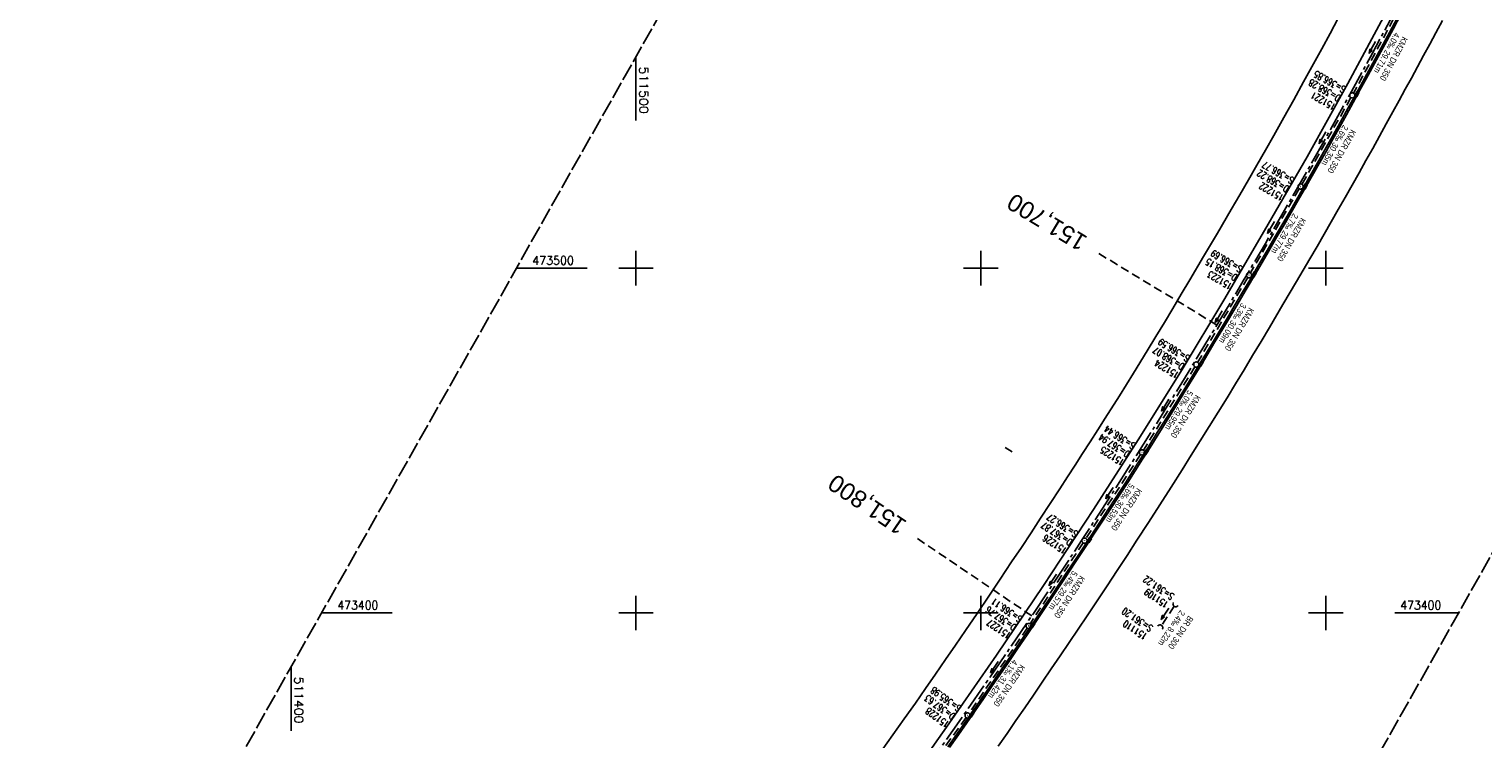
# Model space of a CAD drawing. Extents: x 511324 to 512029, y 473109 to 474055.
# Tile 2 of 6: x 511324 to 511746, y 473363 to 473569. Entities that reach past the tile are written whole.
import ezdxf
from ezdxf.enums import TextEntityAlignment as Align

# ---------------------------------------------------------------- set-up
doc = ezdxf.new("R2010")
doc.units = 0
doc.header["$LTSCALE"] = 10
doc.header["$MEASUREMENT"] = 0
for name, pattern in [('ACHSE', [5.5, 4, -0.5, 0.5, -0.5]), ('LT00', [0]), ('LT14', [0.6, 0.5, -0.1]), ('LT17', [0.15, 0.1, -0.05]), ('STRICHLINIE2', [0.375, 0.25, -0.125])]:
    doc.linetypes.add(name, pattern=pattern)
doc.layers.get('0').update_dxf_attribs({"linetype": 'LT00'})
for name, color, linetype in [('-AX-020', 250, 'ACHSE'), ('-Halt-Pfeil', 4, 'LT00'), ('-Haltung', 7, 'STRICHLINIE2'), ('-Haltungsbeschriftung', 140, 'LT00'), ('-Schachtbeschriftung', 5, 'LT00'), ('-ST-20', 30, 'LT17'), ('V92_AFBR_BAB', 250, 'LT00'), ('V92_KA_PRUF', 182, 'LT00'), ('V92_RASTER', 250, 'LT00'), ('V92_RINNE', 182, 'LT00'), ('V92_SINKK', 182, 'LT00'), ('V92_UK_DURCH', 182, 'LT00')]:
    doc.layers.add(name, color=color, linetype=linetype)
doc.layers.add('-BLATT_92-RAND', color=7, linetype='LT14', plot=False)
doc.styles.add('Beschrift', font='ARIAL.TTF')
doc.styles.add('Haltungsbeschriftung', font='ARIAL.TTF', dxfattribs={"width": 0.75})
doc.styles.add('schachtbeschriftung', font='romans.shx', dxfattribs={"width": 0.75, "height": 2})
doc.styles.get("Standard").update_dxf_attribs({"font": 'romans.shx'})

# ---------------------------------------------------------------- blocks, each defined once
blk = doc.blocks.new('SYMB0652')
at = {"color": 0, "linetype": 'ByBlock'}
blk.add_lwpolyline([(-0.15, -0.075), (0.15, -0.075), (0.15, 0.075), (-0.15, 0.075), (-0.15, -0.075)], dxfattribs=at)
blk = doc.blocks.new('SYMB0003')
at = {"color": 0, "linetype": 'ByBlock'}
for p, q in [((-0.015712, 0), (0.010166, 0.012015)), ((0, -0.021257), (-0.015712, 0)), ((0.010166, 0.012015), (0, -0.021257))]:
    blk.add_line(p, q, dxfattribs=at)
for points in [[(-0.031395, 0.499013), (-0.093691, 0.491144), (-0.154509, 0.475528), (-0.21289, 0.452414), (-0.267913, 0.422164), (-0.318712, 0.385257), (-0.364484, 0.342274), (-0.404509, 0.293893), (-0.438154, 0.240877), (-0.464888, 0.184062), (-0.484292, 0.124345), (-0.496058, 0.062667), (-0.5, 0)], [(-0.5, 0), (-0.496058, -0.062667), (-0.484292, -0.124345), (-0.464888, -0.184062), (-0.438154, -0.240877), (-0.404509, -0.293893), (-0.364485, -0.342274), (-0.318712, -0.385257), (-0.267914, -0.422164), (-0.21289, -0.452414), (-0.154509, -0.475529), (-0.093691, -0.491144), (-0.031395, -0.499014), (0.031395, -0.499014)], [(0.5, 0), (0.496057, 0.062667), (0.484292, 0.124345), (0.464888, 0.184062), (0.438153, 0.240877), (0.404509, 0.293893), (0.364484, 0.342274), (0.318712, 0.385257), (0.267913, 0.422164), (0.21289, 0.452414), (0.154509, 0.475528), (0.093691, 0.491144), (0.031395, 0.499013), (-0.031395, 0.499013)], [(0.031395, -0.499014), (0.093691, -0.491144), (0.154509, -0.475529), (0.21289, -0.452414), (0.267914, -0.422164), (0.318712, -0.385257), (0.364485, -0.342274), (0.404509, -0.293893), (0.438154, -0.240877), (0.464889, -0.184062), (0.484292, -0.124345), (0.496058, -0.062667), (0.5, 0)]]:
    blk.add_lwpolyline(points, dxfattribs=at)
blk = doc.blocks.new('SYMB1107')
at = {"color": 0, "linetype": 'ByBlock'}
for points in [[(-0.2, 0), (-0.196157, 0.039018), (-0.184776, 0.076537), (-0.166294, 0.111114), (-0.141421, 0.141421), (-0.111114, 0.166294), (-0.076537, 0.184776), (-0.039018, 0.196157), (0, 0.2)], [(0, 0.2), (0.039018, 0.196157), (0.076537, 0.184776), (0.111114, 0.166294), (0.141421, 0.141421), (0.166294, 0.111114), (0.184776, 0.076537), (0.196157, 0.039018), (0.2, 0)]]:
    blk.add_lwpolyline(points, dxfattribs=at)
blk = doc.blocks.new('SYMB0070')
at = {"color": 0, "linetype": 'ByBlock'}
for p, q in [((-0.5, 0), (0.2, 0)), ((0.5, 0), (0.2, 0.1)), ((0.2, 0.1), (0.2, 0)), ((0.468, 0), (0.21, 0.086)), ((0.21, 0.086), (0.21, -0.086)), ((0.21, -0.086), (0.468, 0)), ((0.22, -0.072), (0.437, 0)), ((0.23, -0.058), (0.405, 0)), ((0.24, -0.045), (0.374, 0)), ((0.342, 0), (0.25, 0.031)), ((0.25, 0.031), (0.25, -0.031)), ((0.25, -0.031), (0.342, 0)), ((0.26, -0.017), (0.31, 0)), ((0.27, -0.003), (0.279, 0))]:
    blk.add_line(p, q, dxfattribs=at)
for points in [[(0.2, 0), (0.2, -0.1), (0.5, 0)], [(0.437, 0), (0.22, 0.072), (0.22, -0.072)], [(0.405, 0), (0.23, 0.058), (0.23, -0.058)], [(0.374, 0), (0.24, 0.045), (0.24, -0.045)], [(0.31, 0), (0.26, 0.017), (0.26, -0.017)], [(0.279, 0), (0.27, 0.003), (0.27, -0.003)]]:
    blk.add_lwpolyline(points, dxfattribs=at)

msp = doc.modelspace()

# ---------------------------------------------------------------- linework, layer by layer
at = {"layer": '-AX-020', "ltscale": 0.2, "flags": 128}
msp.add_lwpolyline([(511886.44, 473994.57), (511883.7, 473984.53), (511880.29, 473972.33), (511876.8, 473960.15), (511873.23, 473947.99), (511869.59, 473935.86), (511865.87, 473923.74), (511862.08, 473911.66), (511858.21, 473899.59), (511854.26, 473887.55), (511850.24, 473875.54), (511846.14, 473863.55), (511841.96, 473851.59), (511837.71, 473839.65), (511833.39, 473827.75), (511828.99, 473815.86), (511824.51, 473804.01), (511819.96, 473792.19), (511815.33, 473780.39), (511810.64, 473768.63), (511805.86, 473756.89), (511801.02, 473745.18), (511796.09, 473733.51), (511791.1, 473721.87), (511786.03, 473710.25), (511780.89, 473698.68), (511775.67, 473687.13), (511770.39, 473675.61), (511765.03, 473664.13), (511759.6, 473652.69), (511754.09, 473641.28), (511748.51, 473629.9), (511742.87, 473618.56), (511737.15, 473607.25), (511731.36, 473595.99), (511725.49, 473584.75), (511719.56, 473573.56), (511713.56, 473562.4), (511707.48, 473551.28), (511701.34, 473540.2), (511695.13, 473529.16), (511688.84, 473518.16), (511682.49, 473507.2), (511676.07, 473496.28), (511669.58, 473485.39), (511663.02, 473474.55), (511656.39, 473463.76), (511649.7, 473453), (511642.94, 473442.29), (511636.1, 473431.62), (511629.21, 473420.99), (511622.24, 473410.41), (511615.21, 473399.87), (511608.11, 473389.37), (511600.95, 473378.92), (511593.72, 473368.52), (511586.42, 473358.16), (511579.06, 473347.85), (511571.64, 473337.58), (511564.15, 473327.36), (511556.59, 473317.19), (511548.97, 473307.07), (511541.29, 473297), (511533.54, 473286.97), (511525.74, 473276.99), (511517.86, 473267.07), (511509.93, 473257.19), (511501.93, 473247.36), (511493.87, 473237.58), (511485.75, 473227.86), (511477.57, 473218.19), (511475.55, 473215.81), (511467.29, 473206.2), (511458.98, 473196.64), (511450.61, 473187.13), (511445.43, 473181.31)], dxfattribs=at)
at = {"layer": '-BLATT_92-RAND'}
msp.add_lwpolyline([(511779.03, 474055.25), (511324.06, 473249.87), (511573.95, 473108.71), (512028.91, 473914.09), (511779.03, 474055.25)], dxfattribs=at)
at = {"layer": '-Haltung'}
for p, q in [((511721.43, 473575.58), (511708.03, 473550.76)), ((511707.3, 473549.45), (511693.07, 473524.35)), ((511692.32, 473523.05), (511678.12, 473498.61)), ((511677.37, 473497.31), (511662.82, 473472.69)), ((511662.05, 473471.41), (511647.1, 473447.2)), ((511646.3, 473445.93), (511630.45, 473421.61)), ((511629.63, 473420.36), (511614.28, 473396.86)), ((511656.08, 473401.96), (511652.35, 473396.38)), ((511613.45, 473395.61), (511596.58, 473370.89)), ((511595.72, 473369.66), (511578.86, 473346.44))]:
    msp.add_line(p, q, dxfattribs=at)
at = {"layer": '-ST-20', "ltscale": 2.5}
for p, q in [((511668.45, 473483.51), (511634.22, 473504.22)), ((511614.74, 473399.17), (511581.61, 473421.58))]:
    msp.add_line(p, q, dxfattribs=at)
at = {"layer": 'V92_AFBR_BAB'}
msp.add_line((511609.07, 473446.78), (511607.06, 473447.96), dxfattribs=at)
for points in [[(511718.19, 473575.49), (511706.37, 473553.54), (511694.6, 473532.31), (511682.27, 473510.93), (511670.41, 473490.71), (511658.34, 473470.65), (511645.63, 473450.17), (511632.65, 473429.98), (511618.11, 473407.98), (511604.54, 473387.81), (511590.08, 473366.85), (511577.05, 473348.53), (511563.04, 473329.4), (511548.26, 473309.54), (511535.12, 473292.18), (511520.27, 473273.31), (511504.33, 473253.59), (511488.47, 473234.28), (511473.15, 473216.01), (511457.14, 473197.69), (511443.51, 473182.4)], [(511571.21, 473360.05), (511574.5, 473364.65), (511577.77, 473369.26), (511581.03, 473373.89), (511583.95, 473378.08), (511586.87, 473382.28), (511589.77, 473386.48), (511592.66, 473390.7), (511595.54, 473394.92), (511598.91, 473399.87), (511602.26, 473404.84), (511605.59, 473409.81), (511608.92, 473414.79), (511611.73, 473419.03), (511614.53, 473423.28), (511617.32, 473427.53), (511620.11, 473431.78), (511622.88, 473436.04), (511625.09, 473439.44), (511627.3, 473442.84), (511629.5, 473446.25), (511631.69, 473449.66), (511633.87, 473453.07), (511636.05, 473456.49), (511640.15, 473462.99), (511644.21, 473469.52), (511648.23, 473476.07), (511650.72, 473480.16), (511653.19, 473484.25), (511655.66, 473488.35), (511658.11, 473492.46), (511660.56, 473496.57), (511664.58, 473503.37), (511668.58, 473510.18), (511672.56, 473517), (511675.06, 473521.29), (511677.54, 473525.59), (511680.02, 473529.9), (511682.48, 473534.21), (511684.93, 473538.52), (511687.83, 473543.68), (511690.71, 473548.85), (511693.57, 473554.03), (511696.42, 473559.22), (511698.83, 473563.65), (511701.23, 473568.08), (511703.62, 473572.52)], [(511733.79, 473571.8), (511731.88, 473568.21), (511730.13, 473564.94), (511728.36, 473561.67), (511726.59, 473558.4), (511724.82, 473555.14), (511723.03, 473551.88), (511721.25, 473548.62), (511719.46, 473545.37), (511717.51, 473541.82), (511715.55, 473538.27), (511713.6, 473534.73), (511711.63, 473531.19), (511709.66, 473527.65), (511707.67, 473524.12), (511705.65, 473520.54), (511703.61, 473516.97), (511701.57, 473513.41), (511699.51, 473509.85), (511697.45, 473506.3), (511695.39, 473502.75), (511691.49, 473496.09), (511687.58, 473489.45), (511683.65, 473482.81), (511681.21, 473478.72), (511678.77, 473474.64), (511676.32, 473470.56), (511673.86, 473466.49), (511671.38, 473462.43), (511668.81, 473458.24), (511666.22, 473454.06), (511663.62, 473449.88), (511661, 473445.72), (511658.38, 473441.56), (511655.12, 473436.44), (511651.84, 473431.32), (511648.55, 473426.21), (511645.25, 473421.12), (511642.37, 473416.71), (511639.49, 473412.31), (511636.6, 473407.92), (511633.7, 473403.53), (511630.78, 473399.15), (511628.2, 473395.3), (511625.61, 473391.45), (511623.01, 473387.61), (511620.41, 473383.77), (511617.8, 473379.94), (511615.26, 473376.21), (511612.72, 473372.49), (511610.17, 473368.78), (511607.62, 473365.07), (511605.05, 473361.36)]]:
    msp.add_lwpolyline(points, dxfattribs=at)
at = {"layer": 'V92_RASTER'}
for p, q in [((511500, 473542.82), (511500, 473561.32)), ((511500, 473495), (511500, 473505)), ((511600, 473505), (511600, 473495)), ((511700, 473495), (511700, 473505)), ((511485.84, 473500), (511465.36, 473500)), ((511505, 473500), (511495, 473500)), ((511605, 473500), (511595, 473500)), ((511705, 473500), (511695, 473500)), ((511500, 473395), (511500, 473405)), ((511600, 473405), (511600, 473395)), ((511700, 473395), (511700, 473405)), ((511408.87, 473400), (511429.35, 473400)), ((511495, 473400), (511505, 473400)), ((511595, 473400), (511605, 473400)), ((511695, 473400), (511705, 473400)), ((511720, 473400), (511738.5, 473400)), ((511400, 473384.3), (511400, 473365.8))]:
    msp.add_line(p, q, dxfattribs=at)
at = {"layer": 'V92_RINNE'}
for points in [[(511721.41, 473573.91), (511718.44, 473568.38), (511715.46, 473562.86), (511712.46, 473557.34), (511709.45, 473551.84), (511706.51, 473546.5), (511703.55, 473541.17), (511700.58, 473535.85), (511697.6, 473530.53), (511693.55, 473523.39), (511689.46, 473516.26), (511685.35, 473509.15), (511682.99, 473505.11), (511680.62, 473501.08), (511678.24, 473497.05), (511675.86, 473493.02), (511673.47, 473488.99), (511671.47, 473485.61), (511669.46, 473482.23), (511667.44, 473478.86), (511665.42, 473475.49), (511663.39, 473472.12), (511661.35, 473468.76), (511658.82, 473464.63), (511656.28, 473460.51), (511653.72, 473456.4), (511651.15, 473452.3), (511648.57, 473448.21), (511645.34, 473443.13), (511642.1, 473438.06), (511638.84, 473433.01), (511635.57, 473427.96), (511631.98, 473422.47), (511628.38, 473417), (511624.76, 473411.53), (511621.13, 473406.07), (511617.72, 473400.98), (511614.3, 473395.9), (511610.87, 473390.82), (511607.43, 473385.75), (511605.04, 473382.26), (511602.66, 473378.77), (511600.26, 473375.29), (511597.86, 473371.81), (511595.44, 473368.34), (511593.02, 473364.87), (511590.43, 473361.19)], [(511590.88, 473360.96), (511593.48, 473364.66), (511595.91, 473368.13), (511598.32, 473371.6), (511600.72, 473375.08), (511603.11, 473378.57), (511605.5, 473382.06), (511607.88, 473385.55), (511610.64, 473389.6), (511613.38, 473393.65), (511616.12, 473397.71), (511618.86, 473401.78), (511621.58, 473405.85), (511624.48, 473410.23), (511627.38, 473414.61), (511630.27, 473418.99), (511633.15, 473423.39), (511636.02, 473427.78), (511638.21, 473431.14), (511640.39, 473434.49), (511642.57, 473437.86), (511644.74, 473441.22), (511646.9, 473444.6), (511649.05, 473447.98), (511651.62, 473452.06), (511654.18, 473456.16), (511656.72, 473460.26), (511659.25, 473464.38), (511661.76, 473468.5), (511664.81, 473473.54), (511667.85, 473478.59), (511670.88, 473483.65), (511673.89, 473488.72), (511676.89, 473493.79), (511679.88, 473498.87), (511682.86, 473503.96), (511685.83, 473509.05), (511687.89, 473512.59), (511689.95, 473516.13), (511691.99, 473519.68), (511694.03, 473523.24), (511696.07, 473526.79), (511698.09, 473530.36), (511700.08, 473533.88), (511702.05, 473537.42), (511704.02, 473540.96), (511705.99, 473544.5), (511707.94, 473548.04), (511709.89, 473551.59), (511712.31, 473556.01), (511714.72, 473560.43), (511717.11, 473564.85), (511719.5, 473569.28), (511721.88, 473573.72)]]:
    msp.add_lwpolyline(points, dxfattribs=at)

# ---------------------------------------------------------------- block references
at = {"layer": '-Halt-Pfeil', "yscale": 4.000000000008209, "zscale": 4}
for p, xscale, rotation in [((511713.47, 473563.99), 4.000000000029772, 241.6252525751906), ((511699.05, 473537.83), 4.000000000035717, 240.4396825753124), ((511684.1, 473511.77), 3.999999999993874, 239.8486725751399), ((511668.97, 473485.95), 3.999999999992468, 239.4219825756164), ((511653.46, 473460.27), 3.999999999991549, 238.3164525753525), ((511637.27, 473434.76), 3.999999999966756, 236.9121825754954), ((511620.86, 473409.59), 4.000000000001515, 236.8456525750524), ((511653.38, 473399.73), 3.999999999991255, 236.2461825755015), ((511603.93, 473384.25), 4.000000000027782, 235.6955525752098)]:
    msp.add_blockref('SYMB0070', p, dxfattribs=dict(at, xscale=xscale, rotation=rotation))
at = {"layer": 'V92_KA_PRUF', "xscale": 1.500000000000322, "yscale": 1.500000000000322, "zscale": 1.5, "rotation": 240.5376025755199}
for p in [(511707.67, 473550.1), (511692.7, 473523.7), (511677.75, 473497.96), (511662.44, 473472.05), (511646.71, 473446.56), (511630.04, 473420.98), (511613.87, 473396.23), (511596.16, 473370.27)]:
    msp.add_blockref('SYMB0003', p, dxfattribs=at)
at = {"layer": 'V92_SINKK', "zscale": 4.5}
for p, xscale, yscale, rotation in [((511708.99, 473550.48), 4.50000000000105, 4.500000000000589, 241.1274430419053), ((511694.01, 473523.7), 4.500000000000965, 4.500000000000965, 240.5376025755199), ((511679.18, 473498.18), 4.500000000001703, 4.500000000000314, 239.3959991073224), ((511663.85, 473472.35), 4.50000000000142, 4.500000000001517, 238.6252791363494), ((511647.9, 473446.69), 4.500000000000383, 4.499999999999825, 237.3657624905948), ((511631.38, 473421.1), 4.499999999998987, 4.499999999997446, 236.6439736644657), ((511614.99, 473396.46), 4.499999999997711, 4.49999999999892, 235.8842211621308), ((511597.32, 473370.57), 4.500000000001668, 4.499999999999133, 235.0694891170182)]:
    msp.add_blockref('SYMB0652', p, dxfattribs=dict(at, xscale=xscale, yscale=yscale, rotation=rotation))
at = {"layer": 'V92_UK_DURCH', "zscale": 4}
for p, xscale, yscale, rotation in [((511656.49, 473402.59), 3.999999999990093, 4.000000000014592, 144.5320042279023), ((511651.93, 473395.75), 4.000000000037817, 4.000000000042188, 323.9576392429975)]:
    msp.add_blockref('SYMB1107', p, dxfattribs=dict(at, xscale=xscale, yscale=yscale, rotation=rotation))

# ---------------------------------------------------------------- texts
at = {"layer": '-Haltungsbeschriftung', "style": 'Haltungsbeschriftung', "width": 0.75}
for s, rotation, p in [('4.0‰ 29.71m', 241.6253, (511719.99, 473568.53)), ('KMZR DN 350', 241.6253, (511722.25, 473567.31)), ('2.6‰ 30.35m', 240.4397, (511705.06, 473541.66)), ('KMZR DN 350', 240.4397, (511707.29, 473540.39)), ('2.7‰ 29.77m', 239.8487, (511690.6, 473516.06)), ('KMZR DN 350', 239.8487, (511692.81, 473514.77)), ('3.3‰ 30.09m', 239.422, (511675.56, 473490.03)), ('KMZR DN 350', 239.422, (511677.76, 473488.73)), ('5.0‰ 29.95m', 238.3165, (511660.09, 473464.77)), ('KMZR DN 350', 238.3165, (511662.27, 473463.43)), ('5.6‰ 30.53m', 236.9122, (511643.17, 473437.76)), ('KMZR DN 350', 236.9122, (511645.32, 473436.37)), ('5.4‰ 29.57m', 236.8457, (511626.65, 473412.39)), ('KMZR DN 350', 236.8457, (511628.79, 473410.99)), ('2.4‰ 8.22m', 236.2462, (511657.82, 473400.97)), ('BR DN 300', 236.2462, (511660.21, 473399.37)), ('4.1‰ 31.42m', 235.6956, (511609.32, 473386.68)), ('KMZR DN 350', 235.6956, (511611.43, 473385.24))]:
    msp.add_text(s, height=1.8, rotation=rotation, dxfattribs=at).set_placement(p)
at = {"layer": '-Schachtbeschriftung', "style": 'schachtbeschriftung', "width": 0.75}
for s, rotation, p in [('D=368.28', 150.4397, (511704.54, 473549.95)), ('S=366.85', 150.4397, (511705.97, 473552.46)), ('151221', 150.4397, (511703.12, 473547.45)), ('S=366.77', 149.8487, (511690.99, 473526.08)), ('D=368.22', 149.8487, (511689.55, 473523.59)), ('151222', 149.8487, (511688.1, 473521.1)), ('S=366.69', 149.422, (511676.04, 473500.35)), ('D=368.15', 149.422, (511674.58, 473497.87)), ('151223', 149.422, (511673.11, 473495.39)), ('S=366.59', 148.3165, (511660.74, 473474.48)), ('D=368.07', 148.3165, (511659.23, 473472.03)), ('151224', 148.3165, (511657.72, 473469.58)), ('S=366.44', 146.9122, (511645.02, 473449.04)), ('D=367.94', 146.9122, (511643.44, 473446.63)), ('151225', 146.9122, (511641.87, 473444.22)), ('S=366.27', 146.8457, (511628.35, 473423.46)), ('D=367.87', 146.8457, (511626.77, 473421.05)), ('151226', 146.8457, (511625.2, 473418.64)), ('151109', 146.2462, (511654.62, 473402.93)), ('S=361.22', 146.2462, (511656.22, 473405.33)), ('S=366.11', 145.6956, (511612.19, 473398.75)), ('D=367.76', 145.6956, (511610.56, 473396.37)), ('S=361.20', 146.2462, (511650.06, 473396.1)), ('151227', 145.6956, (511608.94, 473393.99)), ('151110', 146.2462, (511648.46, 473393.71)), ('S=365.98', 144.0259, (511594.49, 473372.84)), ('D=367.63', 144.0259, (511592.8, 473370.51)), ('151228', 144.0259, (511591.1, 473368.18))]:
    msp.add_text(s, height=2, rotation=rotation, dxfattribs=at).set_placement(p)
at = {"layer": '-ST-20', "style": 'Beschrift'}
for s, rotation, p in [('151,700', 148.9424, (511629.94, 473506.81)), ('151,800', 146.0871, (511577.47, 473424.38))]:
    msp.add_text(s, height=5, rotation=rotation, dxfattribs=at).set_placement(p, align=Align.MIDDLE_LEFT)
at = {"layer": 'V92_RASTER'}
for s, rotation, width, p in [(' 511500', 270.0018, 1.067, (511501, 473560.32)), (' 473500', 0.0018, 0.938, (511468.34, 473501)), (' 473400', 0.0018, 0.924, (511411.85, 473401)), (' 473400', 0.0018, 0.924, (511720, 473401)), (' 511400', 270.0018, 1.05, (511401, 473383.3))]:
    msp.add_text(s, height=2.5, rotation=rotation, dxfattribs=dict(at, width=width)).set_placement(p)

doc.saveas('drawing.dxf')
